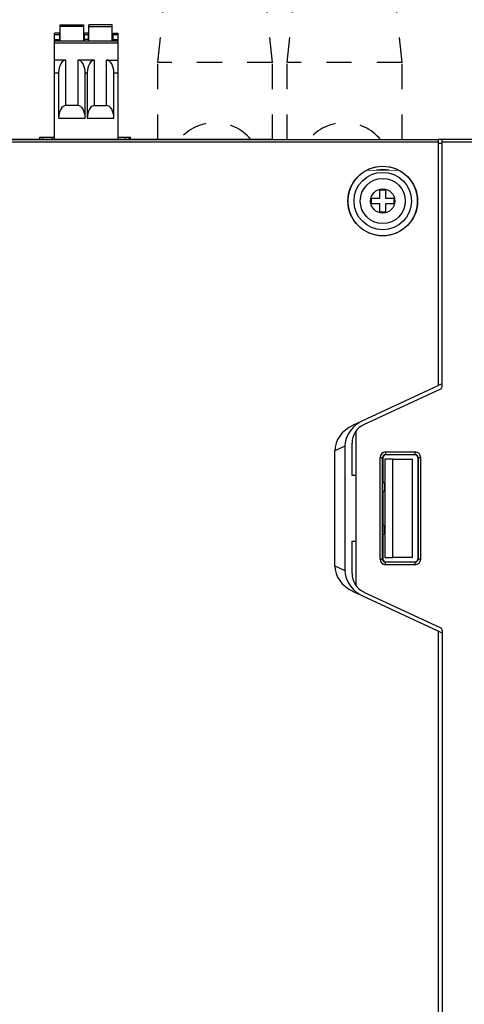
# Model space of a CAD drawing. Header units: millimetres. Extents: x -2013 to 423, y -990 to -169.
# Tile 46 of 50: x -99 to -45, y -433 to -313. Entities that reach past the tile are written whole.
import ezdxf

# ---------------------------------------------------------------- set-up
doc = ezdxf.new("R2010")
doc.units = ezdxf.units.MM
doc.header["$LTSCALE"] = 30.734
doc.header["$PDMODE"] = 3
doc.header["$PDSIZE"] = 2
doc.linetypes.add('DASHED', pattern=[0.2, 0.1, -0.1])
doc.layers.get('0').update_dxf_attribs({"linetype": 'CONTINUOUS'})
doc.layers.get('Defpoints').update_dxf_attribs({"linetype": 'CONTINUOUS'})
for name, color, linetype in [('02___PRT_ALL_AXES', 7, 'CONTINUOUS'), ('03___PRT_ALL_CURVES', 7, 'CONTINUOUS'), ('20_ALL_FEATURES', 7, 'CONTINUOUS'), ('3_ALL_AXES', 7, 'CONTINUOUS'), ('7_ALL_FEATURES', 7, 'CONTINUOUS')]:
    doc.layers.add(name, color=color, linetype=linetype)
doc.styles.get("Standard").update_dxf_attribs({"font": 'txt', "width": 0.707})
doc.dimstyles.get("Standard").update_dxf_attribs({"dimtxt": 3.5, "dimasz": 4, "dimexe": 2, "dimexo": 0, "dimtad": 1, "dimdsep": 46, "dimtxsty": 'Standard', "dimcen": 0.09, "dimclrt": 5, "dimadec": 0, "dimazin": 0, "dimtol": 1, "dimtp": 0.01, "dimtm": 0.01, "dimtfac": 1, "dimtofl": 0, "dimtmove": 0, "dimatfit": 3, "dimfxl": 0, "dimtolj": 1, "dimarcsym": 0})

# ---------------------------------------------------------------- blocks, each defined once
blk = doc.blocks.new('*D0')
at = {"color": 0, "lineweight": -2}
for p, q in [((-257.53, -329.98), (-257.53, -268.76)), ((-27.53, -328.11), (-27.53, -268.76)), ((-253.53, -270.76), (-151.95, -270.76)), ((-31.53, -270.76), (-140.09, -270.76))]:
    blk.add_line(p, q, dxfattribs=at)
at = {"color": 0}
for points in [[(-253.53, -270.1), (-253.53, -271.43), (-257.53, -270.76)], [(-31.53, -270.1), (-31.53, -271.43), (-27.53, -270.76)]]:
    blk.add_solid(points, dxfattribs=at)
at = {"layer": 'Defpoints', "color": 0}
for p in [(-27.53, -270.76), (-27.53, -328.11), (-257.53, -329.98)]:
    blk.add_point(p, dxfattribs=at)
at = {"color": 0, "insert": (-146.02, -270.76), "char_height": 3.5, "attachment_point": 5}
blk.add_mtext('\\A1;{\\H1.7143x;230}', dxfattribs=at)
blk = doc.blocks.new('*D21')
at = {"color": 0, "lineweight": -2}
for p, q in [((-75.23, -280.41), (-110.03, -280.41)), ((-108.03, -284.41), (-108.03, -300.05)), ((-108.03, -323.81), (-108.03, -308.17)), ((-68.23, -327.81), (-110.03, -327.81))]:
    blk.add_line(p, q, dxfattribs=at)
at = {"color": 0}
for points in [[(-108.7, -284.41), (-107.37, -284.41), (-108.03, -280.41)], [(-108.7, -323.81), (-107.37, -323.81), (-108.03, -327.81)]]:
    blk.add_solid(points, dxfattribs=at)
at = {"layer": 'Defpoints', "color": 0}
for p in [(-75.23, -280.41), (-108.03, -327.81), (-68.23, -327.81)]:
    blk.add_point(p, dxfattribs=at)
at = {"color": 0, "insert": (-108.03, -304.11), "char_height": 3.5, "attachment_point": 5}
blk.add_mtext('\\A1;{\\fSimSun|b0|i0|c134|p2;\\H1.7143x;（\\Ftxt|c134;60\\fSimSun|b0|i0|c134|p2;）}', dxfattribs=at)

msp = doc.modelspace()

# ---------------------------------------------------------------- linework, layer by layer
for p, q in [((-94.13, -315.81), (-94.13, -313.81)), ((-94.13, -313.81), (-91.28, -313.81)), ((-91.28, -314.01), (-94.13, -314.01)), ((-91.28, -313.81), (-91.28, -315.81)), ((-90.63, -315.81), (-90.63, -313.81)), ((-87.78, -313.81), (-90.63, -313.81)), ((-90.63, -314.01), (-87.78, -314.01)), ((-87.78, -315.81), (-87.78, -313.81)), ((-94.83, -327.81), (-94.83, -314.81)), ((-94.23, -314.81), (-94.83, -314.81)), ((-94.83, -315.01), (-94.23, -315.01)), ((-94.83, -315.61), (-94.23, -315.61)), ((-87.08, -315.81), (-94.83, -315.81)), ((-94.23, -314.81), (-94.23, -315.81)), ((-91.28, -315.11), (-91.18, -315.11)), ((-91.18, -315.41), (-91.28, -315.41)), ((-91.25, -315.41), (-91.25, -315.81)), ((-91.18, -315.81), (-91.18, -314.81)), ((-90.73, -314.81), (-91.18, -314.81)), ((-91.18, -315.01), (-90.73, -315.01)), ((-90.73, -315.61), (-91.18, -315.61)), ((-90.73, -314.81), (-90.73, -315.81)), ((-90.63, -315.11), (-90.73, -315.11)), ((-90.63, -315.41), (-90.73, -315.41)), ((-87.68, -315.81), (-87.68, -314.81)), ((-87.68, -314.81), (-87.08, -314.81)), ((-87.68, -315.01), (-87.08, -315.01)), ((-87.68, -315.61), (-87.08, -315.61)), ((-87.08, -314.81), (-87.08, -327.81)), ((-94.83, -316.01), (-87.08, -316.01)), ((-93.43, -318.11), (-94.83, -318.11)), ((-93.43, -323.65), (-93.43, -318.11)), ((-91.98, -318.11), (-91.98, -323.65)), ((-89.93, -318.11), (-91.98, -318.11)), ((-89.93, -323.65), (-89.93, -318.11)), ((-88.48, -323.65), (-88.48, -318.11)), ((-88.48, -318.11), (-87.08, -318.11)), ((-94.83, -319.67), (-94.33, -319.67)), ((-94.33, -319.67), (-94.33, -325.21)), ((-91.08, -325.21), (-91.08, -319.67)), ((-91.08, -319.67), (-90.83, -319.67)), ((-90.83, -319.67), (-90.83, -325.21)), ((-87.58, -325.21), (-87.58, -319.67)), ((-87.58, -319.67), (-87.08, -319.67)), ((-91.98, -323.65), (-93.43, -323.65)), ((-89.93, -323.65), (-88.48, -323.65)), ((-94.33, -325.21), (-91.08, -325.21)), ((-90.83, -325.21), (-87.58, -325.21)), ((-96.63, -327.81), (-96.61, -327.51)), ((-96.61, -327.51), (-94.83, -327.51)), ((-96.23, -327.81), (-96.22, -327.51)), ((-95.09, -327.81), (-95.09, -327.51)), ((-87.07, -327.81), (-87.07, -327.51)), ((-87.07, -327.51), (-85.56, -327.51)), ((-86.18, -327.81), (-86.19, -327.51)), ((-85.69, -327.81), (-85.71, -327.51)), ((-85.53, -327.81), (-85.56, -327.51))]:
    msp.add_line(p, q)
at = {"linetype": 'Continuous'}
for p, q in [((-169.08, -327.81), (-48.03, -327.81)), ((-48.03, -327.81), (-48.03, -357.83)), ((-48.03, -328.11), (-145.12, -328.11)), ((-58.44, -362.68), (-48.03, -357.83)), ((-59.39, -365.22), (-60.63, -365.8)), ((-59.39, -365.22), (-59.39, -380.4)), ((-60.63, -379.82), (-60.63, -365.8)), ((-54.81, -379.01), (-54.81, -366.61)), ((-54.77, -366.61), (-54.77, -369.61)), ((-53.53, -366.81), (-51.17, -366.81)), ((-51.17, -378.81), (-51.17, -366.81)), ((-54.59, -369.81), (-54.59, -370.61)), ((-54.77, -370.81), (-54.77, -374.81)), ((-54.77, -376.01), (-54.77, -379.01)), ((-54.59, -375.81), (-54.59, -375.01)), ((-51.17, -378.81), (-53.53, -378.81)), ((-60.63, -379.82), (-59.39, -380.4)), ((-48.03, -387.79), (-58.44, -382.94))]:
    msp.add_line(p, q, dxfattribs=at)
msp.add_lwpolyline([(-91.18, -315.18), (-91.19, -315.21), (-91.21, -315.26), (-91.22, -315.31), (-91.23, -315.36), (-91.25, -315.41)])
at = {"linetype": 'Continuous', "const_width": 0.0852}
msp.add_lwpolyline([(-58.98, -335.31, 1), (-50.58, -335.31, 1)], format="xyb", close=True, dxfattribs=at)
at = {"linetype": 'Continuous', "const_width": 0.071}
msp.add_lwpolyline([(-56.77, -331.56), (-52.8, -331.56)], dxfattribs=at)
at = {"linetype": 'Continuous'}
msp.add_lwpolyline([(-54.01, -331.56), (-54.38, -331.49), (-54.9, -331.47), (-55.43, -331.53), (-55.55, -331.56)], dxfattribs=at)
msp.add_circle((-54.78, -335.31), 4.25, dxfattribs=at)
for centre, start, end in [((-54.79, -369.81), 0, 90), ((-54.79, -370.61), 263.1908, 0), ((-54.79, -375.01), 0, 90), ((-54.79, -375.81), 263.1908, 0)]:
    msp.add_arc(centre, 0.2, start, end, dxfattribs=at)
for centre, start_param, end_param in [((-93.43, -319.67), 0, 1.570796), ((-91.98, -319.67), -1.570796, 0), ((-89.93, -319.67), 0, 1.570796), ((-88.48, -319.67), -1.570796, 0), ((-93.43, -325.21), 0, 1.570796), ((-91.98, -325.21), -1.570796, 0), ((-89.93, -325.21), 0, 1.570796), ((-88.48, -325.21), -1.570796, 0)]:
    msp.add_ellipse(centre, major_axis=(0, 1.56), ratio=0.57735, start_param=start_param, end_param=end_param)
for centre, major_axis, ratio, start_param, end_param in [((-52.91, -332.69), (0, 2), 0.026186, 0.924413, 0.990622), ((-57.17, -365.4), (3.22, 1.5), 0.843405, 1.570796, 2.766888), ((-55.87, -364.79), (3.3, 1.47), 0.830559, 8.036965, 9.069245), ((-57.17, -380.22), (3.22, -1.5), 0.843405, -2.766888, -1.570796), ((-55.87, -380.83), (3.3, -1.47), 0.830559, 3.497126, 4.529406)]:
    msp.add_ellipse(centre, major_axis=major_axis, ratio=ratio, start_param=start_param, end_param=end_param, dxfattribs=at)
at = {"layer": '02___PRT_ALL_AXES', "linetype": 'Continuous'}
for p, q in [((-47.53, -357.96), (-47.53, -327.81)), ((-28.83, -327.81), (-47.53, -327.81)), ((-47.53, -328.31), (-48.03, -328.31)), ((-28.53, -328.11), (-47.53, -328.11)), ((-47.53, -357.6), (-48.03, -357.83)), ((-57.09, -362.6), (-47.71, -358.23)), ((-58.03, -382.25), (-58.03, -363.37)), ((-58.53, -368.81), (-58.53, -364.87)), ((-54.43, -365.93), (-54.43, -366.28)), ((-54.43, -365.93), (-50.83, -365.93)), ((-54.43, -366.23), (-50.83, -366.23)), ((-50.83, -366.28), (-54.43, -366.28)), ((-50.83, -366.28), (-50.83, -365.93)), ((-55.11, -379.01), (-55.11, -366.61)), ((-55.11, -366.61), (-54.77, -366.61)), ((-54.53, -366.81), (-54.53, -378.81)), ((-53.53, -366.81), (-54.53, -366.81)), ((-53.53, -378.81), (-53.53, -366.81)), ((-50.51, -366.61), (-50.51, -379.01)), ((-50.51, -366.61), (-50.16, -366.61)), ((-50.46, -366.61), (-50.46, -379.01)), ((-50.16, -366.61), (-50.16, -379.01)), ((-58.03, -368.81), (-58.53, -368.81)), ((-58.53, -380.75), (-58.53, -376.81)), ((-58.53, -376.81), (-58.03, -376.81)), ((-55.11, -379.01), (-54.77, -379.01)), ((-54.53, -378.81), (-53.53, -378.81)), ((-54.43, -379.69), (-54.43, -379.34)), ((-54.43, -379.34), (-50.83, -379.34)), ((-50.83, -379.39), (-54.43, -379.39)), ((-50.83, -379.69), (-50.83, -379.34)), ((-50.16, -379.01), (-50.51, -379.01)), ((-50.83, -379.69), (-54.43, -379.69)), ((-57.09, -383.02), (-47.71, -387.39)), ((-48.03, -387.79), (-48.03, -517.83)), ((-47.53, -388.03), (-48.03, -387.79)), ((-47.53, -387.66), (-47.53, -517.96))]:
    msp.add_line(p, q, dxfattribs=at)
at = {"layer": '02___PRT_ALL_AXES', "linetype": 'DASHED'}
for centre, start, end in [((-75.23, -331.41), 39.5091, 140.4908), ((-59.43, -331.41), 39.5382, 140.4617)]:
    msp.add_arc(centre, 5.66, start, end, dxfattribs=at)
at = {"layer": '02___PRT_ALL_AXES', "linetype": 'Continuous'}
for centre, radius, start, end in [((-47.83, -357.96), 0.3, 295, 0), ((-56.03, -364.87), 2.5, 115, 180), ((-54.43, -366.61), 0.677, 90, 180), ((-54.43, -366.61), 0.377, 90, 180), ((-50.83, -366.61), 0.677, 0, 90), ((-50.83, -366.61), 0.377, 0, 90), ((-54.43, -379.01), 0.677, 180, 270), ((-54.43, -379.01), 0.377, 180, 270), ((-50.83, -379.01), 0.677, 270, 0), ((-50.83, -379.01), 0.377, 270, 0), ((-56.03, -380.75), 2.5, 180, 245), ((-47.83, -387.66), 0.3, 0, 65)]:
    msp.add_arc(centre, radius, start, end, dxfattribs=at)
for centre, major_axis, start_param, end_param in [((-54.43, -366.61), (0.332, 0), 1.569882, 3.141593), ((-50.83, -366.61), (0.328, 0), 0, 1.569882), ((-54.43, -379.01), (0.332, 0), 3.141593, 4.713303), ((-50.83, -379.01), (0.328, 0), -1.569882, 0)]:
    msp.add_ellipse(centre, major_axis=major_axis, ratio=1, start_param=start_param, end_param=end_param, dxfattribs=at)
at = {"layer": '03___PRT_ALL_CURVES', "linetype": 'Continuous'}
msp.add_line((-47.53, -327.81), (-48.03, -327.81), dxfattribs=at)
at = {"layer": '20_ALL_FEATURES', "linetype": 'DASHED'}
for p, q in [((-82.23, -318.41), (-80.66, -303.41)), ((-68.23, -318.41), (-69.81, -303.41)), ((-66.43, -318.41), (-64.86, -303.41)), ((-52.43, -318.41), (-54.01, -303.41)), ((-82.23, -327.81), (-82.23, -318.41)), ((-68.23, -318.41), (-82.23, -318.41)), ((-68.23, -327.81), (-68.23, -318.41)), ((-66.43, -327.81), (-66.43, -318.41)), ((-52.43, -318.41), (-66.43, -318.41)), ((-52.43, -327.81), (-52.43, -318.41))]:
    msp.add_line(p, q, dxfattribs=at)
at = {"layer": '3_ALL_AXES', "linetype": 'Continuous'}
for radius in [3.5, 2.75, 1.48]:
    msp.add_circle((-54.78, -335.31), radius, dxfattribs=at)
at = {"layer": '7_ALL_FEATURES', "linetype": 'Continuous'}
for p, q in [((-55.13, -334.97), (-55.13, -333.94)), ((-55.13, -333.94), (-54.44, -333.94)), ((-54.44, -333.94), (-54.44, -334.97)), ((-56.16, -335.65), (-56.16, -334.97)), ((-56.16, -334.97), (-55.13, -334.97)), ((-54.44, -334.97), (-53.41, -334.97)), ((-53.41, -334.97), (-53.41, -335.65)), ((-55.13, -335.65), (-56.16, -335.65)), ((-55.13, -336.69), (-55.13, -335.65)), ((-54.44, -335.65), (-54.44, -336.69)), ((-53.41, -335.65), (-54.44, -335.65)), ((-54.44, -336.69), (-55.13, -336.69))]:
    msp.add_line(p, q, dxfattribs=at)

# ---------------------------------------------------------------- dimensions: what is measured, and where the dimension line sits
at = {"color": 2}
dim = msp.add_linear_dim(base=(-27.53, -270.76), p1=(-257.53, -329.98), p2=(-27.53, -328.11), text='{\\H1.7143x;<>}', dimstyle='Standard', override={"dimtad": 0, "dimtih": 1, "dimtoh": 1, "dimdec": 0, "dimzin": 0, "dimcen": 5.0292, "dimclrt": 0, "dimtol": 0, "dimtdec": 0, "dimtzin": 0}, dxfattribs=at)
dim.commit()
dim.dimension.update_dxf_attribs({"geometry": '*D0', "text_midpoint": (-146.02, -270.76), "dimtype": 160})
dim = msp.add_linear_dim(base=(-108.03, -327.81), p1=(-75.23, -280.41), p2=(-68.23, -327.81), angle=90, text='{\\fSimSun|b0|i0|c134|p2;\\H1.7143x;（\\Ftxt|c134;60\\fSimSun|b0|i0|c134|p2;）}', dimstyle='Standard', override={"dimtad": 0, "dimtih": 1, "dimtoh": 1, "dimdec": 0, "dimzin": 0, "dimcen": 5.0292, "dimclrt": 0, "dimtol": 0, "dimtdec": 0, "dimtzin": 0}, dxfattribs=at)
dim.commit()
dim.dimension.update_dxf_attribs({"geometry": '*D21', "text_midpoint": (-108.03, -304.11)})

doc.saveas('drawing.dxf')
